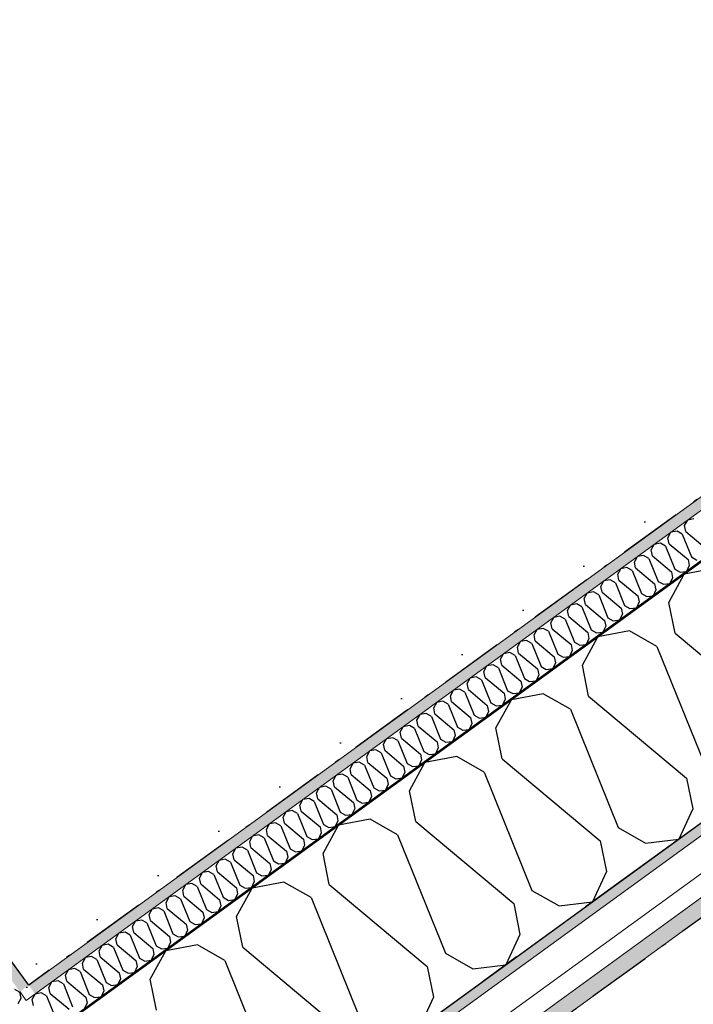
# Model space of a CAD drawing. Header units: millimetres. Extents: x -150 to 340869, y -1115 to 365939.
# Tile 130 of 193: x 326254 to 327045, y 334807 to 335963. Entities that reach past the tile are written whole.
import ezdxf
from ezdxf.enums import TextEntityAlignment as Align

# ---------------------------------------------------------------- set-up
doc = ezdxf.new("R2010")
doc.units = ezdxf.units.MM
doc.header["$LTSCALE"] = 0.5
doc.header["$MEASUREMENT"] = 0
for name, pattern in [('Akselinje', [1500, 1000, -200, 100, -200]), ('Over snittplan', [260, 150, -50, 10, -50]), ('PLINE', [0]), ('Tett prikk', [176.388884, 0, -176.388884])]:
    doc.linetypes.add(name, pattern=pattern)
for name, color, linetype in [('232- Ikke-bærende yttervegger (Skravur)(Nye konstruksjoner)', 7, 'Continuous'), ('232- Ikke-bærende yttervegger(Nye konstruksjoner)', 7, 'Continuous'), ('255- Gulvoverflate(Nye konstruksjoner)', 7, 'Continuous'), ('26-- Yttertak(Nye konstruksjoner)', 7, 'Continuous'), ('82-- Modullinjer(Nye konstruksjoner)', 7, 'Continuous'), ('842-M___1_50 Målsetting bygning(Nye konstruksjoner)', 7, 'Continuous')]:
    doc.layers.add(name, color=color, linetype=linetype)
doc.layers.add('235- Utvendig kledning og overflate(Nye konstruksjoner)', color=7, linetype='Continuous', lineweight=0)
doc.layers.add('236- Innvendig kledning og overflate(Nye konstruksjoner)', color=7, linetype='Continuous', lineweight=0)
doc.styles.add('GENERATED_STYLE_2', font='arial.ttf')
doc.styles.add('GENERATED_STYLE_4', font='arial.ttf')
doc.dimstyles.new('GENERATED_STYLE__3', dxfattribs={"dimtxt": 100, "dimasz": 95, "dimexe": 0.18, "dimexo": 0.0625, "dimgap": 0, "dimtad": 1, "dimdec": 0, "dimzin": 0, "dimdsep": 46, "dimtxsty": 'GENERATED_STYLE_2', "dimblk": 'ARROWHEAD_6', "dimblk1": 'ARROWHEAD_6', "dimblk2": 'ARROWHEAD_6', "dimcen": 0.09, "dimse1": 1, "dimse2": 1, "dimclrd": 256, "dimclre": 256, "dimclrt": 256, "dimadec": 1, "dimazin": 0, "dimtfac": 1, "dimtdec": 4, "dimtmove": 0, "dimatfit": 3, "dimfxl": 1, "dimtolj": 1, "dimtzin": 0, "dimarcsym": 0})
pattern_1 = [(0, (0, 0), (0, 43.30127), [0, -25]), (0, (12.5, 21.65), (0, 43.30127), [0, -25])]

# ---------------------------------------------------------------- blocks, each defined once
blk = doc.blocks.new('*X57')
at = {"layer": '232- Ikke-bærende yttervegger (Skravur)(Nye konstruksjoner)', "linetype": 'PLINE'}
for p, q in [((327034.9, 335369), (327038.5, 335375.4)), ((327036.4, 335362), (327034.9, 335369)), ((327045.7, 335376.8), (327038.5, 335375.4)), ((327015.3, 335354.7), (327018.8, 335361.2)), ((327026, 335362.5), (327018.8, 335361.2)), ((327032.2, 335359), (327026, 335362.5)), ((327032.2, 335359), (327043.1, 335332.1)), ((327036.4, 335362), (327058.6, 335343.3)), ((326995.6, 335340.4), (326999.2, 335346.9)), ((327006.4, 335348.2), (326999.2, 335346.9)), ((327012.6, 335344.7), (327006.4, 335348.2)), ((327016.7, 335347.7), (327015.3, 335354.7)), ((327016.7, 335347.7), (327039, 335329.1)), ((326986.7, 335334), (326979.5, 335332.6)), ((326992.9, 335330.4), (326986.7, 335334)), ((326997.1, 335333.4), (326995.6, 335340.4)), ((327012.6, 335344.7), (327023.4, 335317.8)), ((326976, 335326.2), (326979.5, 335332.6)), ((326977.4, 335319.2), (326976, 335326.2)), ((326992.9, 335330.4), (327003.8, 335303.5)), ((326997.1, 335333.4), (327019.3, 335314.8)), ((327039, 335329.1), (327040.4, 335322.1)), ((327043.1, 335332.1), (327049.3, 335328.5)), ((326956.4, 335311.9), (326959.9, 335318.3)), ((326957.8, 335304.9), (326956.4, 335311.9)), ((326967.1, 335319.7), (326959.9, 335318.3)), ((326973.3, 335316.2), (326967.1, 335319.7)), ((326973.3, 335316.2), (326984.2, 335289.3)), ((326977.4, 335319.2), (326999.7, 335300.5)), ((327019.3, 335314.8), (327020.7, 335307.8)), ((327023.4, 335317.8), (327029.7, 335314.3)), ((327029.7, 335314.3), (327037.2, 335315.2)), ((327040.4, 335322.1), (327037.2, 335315.2)), ((326936.7, 335297.6), (326940.2, 335304.1)), ((326947.4, 335305.4), (326940.2, 335304.1)), ((326953.7, 335301.9), (326947.4, 335305.4)), ((326953.7, 335301.9), (326964.5, 335275)), ((326957.8, 335304.9), (326980, 335286.3)), ((326999.7, 335300.5), (327001.1, 335293.5)), ((327003.8, 335303.5), (327010, 335300)), ((327010, 335300), (327017.6, 335300.9)), ((327020.7, 335307.8), (327017.6, 335300.9)), ((326917.1, 335283.4), (326920.6, 335289.8)), ((326927.8, 335291.1), (326920.6, 335289.8)), ((326934, 335287.6), (326927.8, 335291.1)), ((326934, 335287.6), (326944.9, 335260.7)), ((326938.1, 335290.6), (326936.7, 335297.6)), ((326938.1, 335290.6), (326960.4, 335272)), ((326984.2, 335289.3), (326990.4, 335285.7)), ((327001.1, 335293.5), (326997.9, 335286.6)), ((326908.2, 335276.9), (326900.9, 335275.5)), ((326914.4, 335273.4), (326908.2, 335276.9)), ((326918.5, 335276.4), (326917.1, 335283.4)), ((326918.5, 335276.4), (326940.7, 335257.7)), ((326981.5, 335279.3), (326978.3, 335272.4)), ((326980, 335286.3), (326981.5, 335279.3)), ((326990.4, 335285.7), (326997.9, 335286.6)), ((326897.4, 335269.1), (326900.9, 335275.5)), ((326898.9, 335262.1), (326897.4, 335269.1)), ((326914.4, 335273.4), (326925.2, 335246.4)), ((326961.8, 335265), (326958.6, 335258.1)), ((326960.4, 335272), (326961.8, 335265)), ((326964.5, 335275), (326970.7, 335271.5)), ((326970.7, 335271.5), (326978.3, 335272.4)), ((326877.8, 335254.8), (326881.3, 335261.2)), ((326879.2, 335247.8), (326877.8, 335254.8)), ((326888.5, 335262.6), (326881.3, 335261.2)), ((326894.7, 335259.1), (326888.5, 335262.6)), ((326894.7, 335259.1), (326905.6, 335232.2)), ((326898.9, 335262.1), (326921.1, 335243.4)), ((326940.7, 335257.7), (326942.2, 335250.7)), ((326944.9, 335260.7), (326951.1, 335257.2)), ((326951.1, 335257.2), (326958.6, 335258.1)), ((326858.1, 335240.5), (326861.7, 335247)), ((326868.9, 335248.3), (326861.7, 335247)), ((326875.1, 335244.8), (326868.9, 335248.3)), ((326875.1, 335244.8), (326885.9, 335217.9)), ((326879.2, 335247.8), (326901.5, 335229.2)), ((326921.1, 335243.4), (326922.5, 335236.4)), ((326925.2, 335246.4), (326931.4, 335242.9)), ((326931.4, 335242.9), (326939, 335243.8)), ((326942.2, 335250.7), (326939, 335243.8)), ((326838.5, 335226.3), (326842, 335232.7)), ((326849.2, 335234.1), (326842, 335232.7)), ((326855.4, 335230.5), (326849.2, 335234.1)), ((326855.4, 335230.5), (326866.3, 335203.6)), ((326859.6, 335233.5), (326858.1, 335240.5)), ((326859.6, 335233.5), (326881.8, 335214.9)), ((326905.6, 335232.2), (326911.8, 335228.6)), ((326922.5, 335236.4), (326919.3, 335229.5)), ((326818.9, 335212), (326822.4, 335218.4)), ((326829.6, 335219.8), (326822.4, 335218.4)), ((326835.8, 335216.3), (326829.6, 335219.8)), ((326839.9, 335219.3), (326838.5, 335226.3)), ((326839.9, 335219.3), (326862.2, 335200.6)), ((326902.9, 335222.2), (326899.7, 335215.3)), ((326901.5, 335229.2), (326902.9, 335222.2)), ((326911.8, 335228.6), (326919.3, 335229.5)), ((326820.3, 335205), (326818.9, 335212)), ((326835.8, 335216.3), (326846.7, 335189.3)), ((326883.2, 335207.9), (326880.1, 335201)), ((326881.8, 335214.9), (326883.2, 335207.9)), ((326885.9, 335217.9), (326892.2, 335214.4)), ((326892.2, 335214.4), (326899.7, 335215.3)), ((326799.2, 335197.7), (326802.7, 335204.2)), ((326800.6, 335190.7), (326799.2, 335197.7)), ((326809.9, 335205.5), (326802.7, 335204.2)), ((326816.2, 335202), (326809.9, 335205.5)), ((326816.2, 335202), (326827, 335175.1)), ((326820.3, 335205), (326842.5, 335186.4)), ((326862.2, 335200.6), (326863.6, 335193.6)), ((326866.3, 335203.6), (326872.5, 335200.1)), ((326872.5, 335200.1), (326880.1, 335201)), ((326779.6, 335183.4), (326783.1, 335189.9)), ((326790.3, 335191.2), (326783.1, 335189.9)), ((326796.5, 335187.7), (326790.3, 335191.2)), ((326796.5, 335187.7), (326807.4, 335160.8)), ((326800.6, 335190.7), (326822.9, 335172.1)), ((326842.5, 335186.4), (326844, 335179.4)), ((326846.7, 335189.3), (326852.9, 335185.8)), ((326852.9, 335185.8), (326860.4, 335186.7)), ((326863.6, 335193.6), (326860.4, 335186.7)), ((326759.9, 335169.2), (326763.4, 335175.6)), ((326770.6, 335177), (326763.4, 335175.6)), ((326776.9, 335173.4), (326770.6, 335177)), ((326776.9, 335173.4), (326787.7, 335146.5)), ((326781, 335176.4), (326779.6, 335183.4)), ((326781, 335176.4), (326803.2, 335157.8)), ((326822.9, 335172.1), (326824.3, 335165.1)), ((326827, 335175.1), (326833.2, 335171.6)), ((326833.2, 335171.6), (326840.8, 335172.5)), ((326844, 335179.4), (326840.8, 335172.5)), ((326740.3, 335154.9), (326743.8, 335161.3)), ((326751, 335162.7), (326743.8, 335161.3)), ((326757.2, 335159.2), (326751, 335162.7)), ((326761.3, 335162.2), (326759.9, 335169.2)), ((326761.3, 335162.2), (326783.6, 335143.5)), ((326807.4, 335160.8), (326813.6, 335157.3)), ((326824.3, 335165.1), (326821.1, 335158.2)), ((326741.7, 335147.9), (326740.3, 335154.9)), ((326757.2, 335159.2), (326768.1, 335132.3)), ((326804.7, 335150.8), (326801.5, 335143.9)), ((326803.2, 335157.8), (326804.7, 335150.8)), ((326813.6, 335157.3), (326821.1, 335158.2)), ((326720.6, 335140.6), (326724.2, 335147.1)), ((326722.1, 335133.6), (326720.6, 335140.6)), ((326731.4, 335148.4), (326724.2, 335147.1)), ((326737.6, 335144.9), (326731.4, 335148.4)), ((326737.6, 335144.9), (326748.4, 335118)), ((326741.7, 335147.9), (326763.9, 335129.3)), ((326783.6, 335143.5), (326785, 335136.5)), ((326787.7, 335146.5), (326793.9, 335143)), ((326793.9, 335143), (326801.5, 335143.9)), ((326701, 335126.4), (326704.5, 335132.8)), ((326702.4, 335119.4), (326701, 335126.4)), ((326711.7, 335134.2), (326704.5, 335132.8)), ((326717.9, 335130.6), (326711.7, 335134.2)), ((326717.9, 335130.6), (326728.8, 335103.7)), ((326722.1, 335133.6), (326744.3, 335115)), ((326763.9, 335129.3), (326765.4, 335122.3)), ((326768.1, 335132.3), (326774.3, 335128.7)), ((326774.3, 335128.7), (326781.8, 335129.6)), ((326785, 335136.5), (326781.8, 335129.6)), ((326681.3, 335112.1), (326684.9, 335118.5)), ((326692.1, 335119.9), (326684.9, 335118.5)), ((326698.3, 335116.4), (326692.1, 335119.9)), ((326698.3, 335116.4), (326709.1, 335089.4)), ((326702.4, 335119.4), (326724.7, 335100.7)), ((326744.3, 335115), (326745.7, 335108)), ((326748.4, 335118), (326754.6, 335114.5)), ((326754.6, 335114.5), (326762.2, 335115.4)), ((326765.4, 335122.3), (326762.2, 335115.4)), ((326661.7, 335097.8), (326665.2, 335104.3)), ((326672.4, 335105.6), (326665.2, 335104.3)), ((326678.6, 335102.1), (326672.4, 335105.6)), ((326682.8, 335105.1), (326681.3, 335112.1)), ((326682.8, 335105.1), (326705, 335086.4)), ((326728.8, 335103.7), (326735, 335100.2)), ((326745.7, 335108), (326742.5, 335101.1)), ((326652.8, 335091.3), (326645.6, 335090)), ((326659, 335087.8), (326652.8, 335091.3)), ((326663.1, 335090.8), (326661.7, 335097.8)), ((326678.6, 335102.1), (326689.5, 335075.2)), ((326726.1, 335093.7), (326722.9, 335086.8)), ((326724.7, 335100.7), (326726.1, 335093.7)), ((326735, 335100.2), (326742.5, 335101.1)), ((326642.1, 335083.5), (326645.6, 335090)), ((326643.5, 335076.5), (326642.1, 335083.5)), ((326659, 335087.8), (326669.9, 335060.9)), ((326663.1, 335090.8), (326685.4, 335072.2)), ((326705, 335086.4), (326706.4, 335079.4)), ((326709.1, 335089.4), (326715.4, 335085.9)), ((326715.4, 335085.9), (326722.9, 335086.8)), ((326622.4, 335069.3), (326625.9, 335075.7)), ((326623.8, 335062.3), (326622.4, 335069.3)), ((326633.1, 335077.1), (326625.9, 335075.7)), ((326639.4, 335073.5), (326633.1, 335077.1)), ((326639.4, 335073.5), (326650.2, 335046.6)), ((326643.5, 335076.5), (326665.7, 335057.9)), ((326685.4, 335072.2), (326686.8, 335065.2)), ((326689.5, 335075.2), (326695.7, 335071.7)), ((326695.7, 335071.7), (326703.3, 335072.6)), ((326706.4, 335079.4), (326703.3, 335072.6)), ((326602.8, 335055), (326606.3, 335061.4)), ((326613.5, 335062.8), (326606.3, 335061.4)), ((326619.7, 335059.3), (326613.5, 335062.8)), ((326619.7, 335059.3), (326630.6, 335032.4)), ((326623.8, 335062.3), (326646.1, 335043.6)), ((326665.7, 335057.9), (326667.2, 335050.9)), ((326669.9, 335060.9), (326676.1, 335057.4)), ((326676.1, 335057.4), (326683.6, 335058.3)), ((326686.8, 335065.2), (326683.6, 335058.3)), ((326583.1, 335040.7), (326586.6, 335047.2)), ((326593.9, 335048.5), (326586.6, 335047.2)), ((326600.1, 335045), (326593.9, 335048.5)), ((326600.1, 335045), (326610.9, 335018.1)), ((326604.2, 335048), (326602.8, 335055)), ((326604.2, 335048), (326626.4, 335029.4)), ((326650.2, 335046.6), (326656.4, 335043.1)), ((326667.2, 335050.9), (326664, 335044)), ((326574.2, 335034.2), (326567, 335032.9)), ((326580.4, 335030.7), (326574.2, 335034.2)), ((326584.6, 335033.7), (326583.1, 335040.7)), ((326584.6, 335033.7), (326606.8, 335015.1)), ((326647.5, 335036.6), (326644.3, 335029.7)), ((326646.1, 335043.6), (326647.5, 335036.6)), ((326656.4, 335043.1), (326664, 335044)), ((326563.5, 335026.5), (326567, 335032.9)), ((326564.9, 335019.5), (326563.5, 335026.5)), ((326580.4, 335030.7), (326591.3, 335003.8)), ((326627.9, 335022.4), (326624.7, 335015.5)), ((326626.4, 335029.4), (326627.9, 335022.4)), ((326630.6, 335032.4), (326636.8, 335028.8)), ((326636.8, 335028.8), (326644.3, 335029.7)), ((326543.8, 335012.2), (326547.4, 335018.6)), ((326545.3, 335005.2), (326543.8, 335012.2)), ((326554.6, 335020), (326547.4, 335018.6)), ((326560.8, 335016.5), (326554.6, 335020)), ((326560.8, 335016.5), (326571.6, 334989.5)), ((326564.9, 335019.5), (326587.2, 335000.8)), ((326606.8, 335015.1), (326608.2, 335008.1)), ((326610.9, 335018.1), (326617.1, 335014.6)), ((326617.1, 335014.6), (326624.7, 335015.5)), ((326524.2, 334997.9), (326527.7, 335004.3)), ((326534.9, 335005.7), (326527.7, 335004.3)), ((326541.1, 335002.2), (326534.9, 335005.7)), ((326541.1, 335002.2), (326552, 334975.3)), ((326545.3, 335005.2), (326567.5, 334986.5)), ((326587.2, 335000.8), (326588.6, 334993.8)), ((326591.3, 335003.8), (326597.5, 335000.3)), ((326597.5, 335000.3), (326605, 335001.2)), ((326608.2, 335008.1), (326605, 335001.2)), ((326504.5, 334983.6), (326508.1, 334990.1)), ((326515.3, 334991.4), (326508.1, 334990.1)), ((326521.5, 334987.9), (326515.3, 334991.4)), ((326521.5, 334987.9), (326532.3, 334961)), ((326525.6, 334990.9), (326524.2, 334997.9)), ((326525.6, 334990.9), (326547.9, 334972.3)), ((326571.6, 334989.5), (326577.9, 334986)), ((326588.6, 334993.8), (326585.4, 334986.9)), ((326484.9, 334969.4), (326488.4, 334975.8)), ((326495.6, 334977.2), (326488.4, 334975.8)), ((326501.8, 334973.6), (326495.6, 334977.2)), ((326506, 334976.6), (326504.5, 334983.6)), ((326506, 334976.6), (326528.2, 334958)), ((326568.9, 334979.5), (326565.7, 334972.6)), ((326567.5, 334986.5), (326568.9, 334979.5)), ((326577.9, 334986), (326585.4, 334986.9)), ((326486.3, 334962.4), (326484.9, 334969.4)), ((326501.8, 334973.6), (326512.7, 334946.7)), ((326549.3, 334965.3), (326546.1, 334958.4)), ((326547.9, 334972.3), (326549.3, 334965.3)), ((326552, 334975.3), (326558.2, 334971.7)), ((326558.2, 334971.7), (326565.7, 334972.6)), ((326465.3, 334955.1), (326468.8, 334961.5)), ((326466.7, 334948.1), (326465.3, 334955.1)), ((326476, 334962.9), (326468.8, 334961.5)), ((326482.2, 334959.4), (326476, 334962.9)), ((326482.2, 334959.4), (326493.1, 334932.5)), ((326486.3, 334962.4), (326508.6, 334943.7)), ((326528.2, 334958), (326529.6, 334951)), ((326532.3, 334961), (326538.6, 334957.5)), ((326538.6, 334957.5), (326546.1, 334958.4)), ((326445.6, 334940.8), (326449.1, 334947.3)), ((326447, 334933.8), (326445.6, 334940.8)), ((326456.3, 334948.6), (326449.1, 334947.3)), ((326462.6, 334945.1), (326456.3, 334948.6)), ((326462.6, 334945.1), (326473.4, 334918.2)), ((326466.7, 334948.1), (326488.9, 334929.5)), ((326508.6, 334943.7), (326510, 334936.7)), ((326512.7, 334946.7), (326518.9, 334943.2)), ((326518.9, 334943.2), (326526.5, 334944.1)), ((326529.6, 334951), (326526.5, 334944.1)), ((326426, 334926.5), (326429.5, 334933)), ((326436.7, 334934.3), (326429.5, 334933)), ((326442.9, 334930.8), (326436.7, 334934.3)), ((326442.9, 334930.8), (326453.8, 334903.9)), ((326447, 334933.8), (326469.3, 334915.2)), ((326488.9, 334929.5), (326490.4, 334922.5)), ((326493.1, 334932.5), (326499.3, 334928.9)), ((326499.3, 334928.9), (326506.8, 334929.8)), ((326510, 334936.7), (326506.8, 334929.8)), ((326406.3, 334912.3), (326409.8, 334918.7)), ((326417.1, 334920.1), (326409.8, 334918.7)), ((326423.3, 334916.6), (326417.1, 334920.1)), ((326427.4, 334919.5), (326426, 334926.5)), ((326427.4, 334919.5), (326449.6, 334900.9)), ((326473.4, 334918.2), (326479.6, 334914.7)), ((326490.4, 334922.5), (326487.2, 334915.6)), ((326407.8, 334905.3), (326406.3, 334912.3)), ((326423.3, 334916.6), (326434.1, 334889.6)), ((326470.7, 334908.2), (326467.5, 334901.3)), ((326469.3, 334915.2), (326470.7, 334908.2)), ((326479.6, 334914.7), (326487.2, 334915.6)), ((326386.7, 334898), (326390.2, 334904.4)), ((326388.1, 334891), (326386.7, 334898)), ((326397.4, 334905.8), (326390.2, 334904.4)), ((326403.6, 334902.3), (326397.4, 334905.8)), ((326403.6, 334902.3), (326414.5, 334875.4)), ((326407.8, 334905.3), (326430, 334886.6)), ((326449.6, 334900.9), (326451.1, 334893.9)), ((326453.8, 334903.9), (326460, 334900.4)), ((326460, 334900.4), (326467.5, 334901.3)), ((326367, 334883.7), (326370.6, 334890.2)), ((326368.5, 334876.7), (326367, 334883.7)), ((326377.8, 334891.5), (326370.6, 334890.2)), ((326384, 334888), (326377.8, 334891.5)), ((326384, 334888), (326394.8, 334861.1)), ((326388.1, 334891), (326410.4, 334872.4)), ((326430, 334886.6), (326431.4, 334879.6)), ((326434.1, 334889.6), (326440.3, 334886.1)), ((326440.3, 334886.1), (326447.9, 334887)), ((326451.1, 334893.9), (326447.9, 334887)), ((326347.4, 334869.5), (326350.9, 334875.9)), ((326358.1, 334877.3), (326350.9, 334875.9)), ((326364.3, 334873.7), (326358.1, 334877.3)), ((326364.3, 334873.7), (326375.2, 334846.8)), ((326368.5, 334876.7), (326390.7, 334858.1)), ((326410.4, 334872.4), (326411.8, 334865.4)), ((326414.5, 334875.4), (326420.7, 334871.8)), ((326420.7, 334871.8), (326428.2, 334872.7)), ((326431.4, 334879.6), (326428.2, 334872.7)), ((326327.8, 334855.2), (326331.3, 334861.6)), ((326338.5, 334863), (326331.3, 334861.6)), ((326344.7, 334859.5), (326338.5, 334863)), ((326348.8, 334862.5), (326347.4, 334869.5)), ((326348.8, 334862.5), (326371.1, 334843.8)), ((326394.8, 334861.1), (326401.1, 334857.6)), ((326411.8, 334865.4), (326408.6, 334858.5)), ((326318.8, 334848.7), (326311.6, 334847.4)), ((326325.1, 334845.2), (326318.8, 334848.7)), ((326329.2, 334848.2), (326327.8, 334855.2)), ((326344.7, 334859.5), (326355.6, 334832.5)), ((326392.1, 334851.1), (326389, 334844.2)), ((326390.7, 334858.1), (326392.1, 334851.1)), ((326401.1, 334857.6), (326408.6, 334858.5)), ((326308.1, 334840.9), (326311.6, 334847.4)), ((326309.5, 334833.9), (326308.1, 334840.9)), ((326325.1, 334845.2), (326335.9, 334818.3)), ((326329.2, 334848.2), (326351.4, 334829.5)), ((326372.5, 334836.8), (326369.3, 334829.9)), ((326371.1, 334843.8), (326372.5, 334836.8)), ((326375.2, 334846.8), (326381.4, 334843.3)), ((326381.4, 334843.3), (326389, 334844.2)), ((326288.5, 334826.6), (326292, 334833.1)), ((326289.9, 334819.6), (326288.5, 334826.6)), ((326299.2, 334834.4), (326292, 334833.1)), ((326305.4, 334830.9), (326299.2, 334834.4)), ((326305.4, 334830.9), (326316.3, 334804)), ((326309.5, 334833.9), (326331.8, 334815.3)), ((326351.4, 334829.5), (326352.9, 334822.5)), ((326355.6, 334832.5), (326361.8, 334829)), ((326361.8, 334829), (326369.3, 334829.9)), ((326268.8, 334812.4), (326272.3, 334818.8)), ((326279.5, 334820.2), (326272.3, 334818.8)), ((326285.8, 334816.6), (326279.5, 334820.2)), ((326285.8, 334816.6), (326296.6, 334789.7)), ((326289.9, 334819.6), (326312.1, 334801)), ((326331.8, 334815.3), (326333.2, 334808.3)), ((326335.9, 334818.3), (326342.1, 334814.8)), ((326342.1, 334814.8), (326349.7, 334815.7)), ((326352.9, 334822.5), (326349.7, 334815.7)), ((326270.2, 334805.4), (326268.8, 334812.4)), ((326333.2, 334808.3), (326330, 334801.4))]:
    blk.add_line(p, q, dxfattribs=at)
blk = doc.blocks.new('*X60')
at = {"layer": '232- Ikke-bærende yttervegger (Skravur)(Nye konstruksjoner)', "linetype": 'PLINE'}
for p, q in [((327016.3, 335278.7), (327034.5, 335312)), ((327071.8, 335319), (327034.5, 335312)), ((327023.7, 335242.6), (327016.3, 335278.7)), ((326970.3, 335245.3), (326933, 335238.3)), ((327002.4, 335227.1), (326970.3, 335245.3)), ((327023.7, 335242.6), (327138.6, 335146.3)), ((326914.8, 335205), (326933, 335238.3)), ((327002.4, 335227.1), (327058.5, 335088)), ((326922.2, 335168.8), (326914.8, 335205)), ((326813.3, 335131.3), (326831.5, 335164.5)), ((326868.8, 335171.5), (326831.5, 335164.5)), ((326900.9, 335153.3), (326868.8, 335171.5)), ((326922.2, 335168.8), (327037.1, 335072.5)), ((326900.9, 335153.3), (326957, 335014.3)), ((326820.7, 335095.1), (326813.3, 335131.3)), ((326767.3, 335097.8), (326730, 335090.8)), ((326799.4, 335079.6), (326767.3, 335097.8)), ((326820.7, 335095.1), (326935.7, 334998.8)), ((326711.8, 335057.5), (326730, 335090.8)), ((326799.4, 335079.6), (326855.5, 334940.5)), ((327037.1, 335072.5), (327044.5, 335036.4)), ((326719.2, 335021.4), (326711.8, 335057.5)), ((327044.5, 335036.4), (327028, 335000.7)), ((326665.8, 335024.1), (326628.5, 335017)), ((326697.9, 335005.9), (326665.8, 335024.1)), ((326610.4, 334983.8), (326628.5, 335017)), ((326719.2, 335021.4), (326834.2, 334925)), ((326957, 335014.3), (326989.1, 334996.1)), ((326697.9, 335005.9), (326754, 334866.8)), ((326935.7, 334998.8), (326943, 334962.6)), ((326989.1, 334996.1), (327028, 335000.7)), ((326617.7, 334947.6), (326610.4, 334983.8)), ((326943, 334962.6), (326926.6, 334927)), ((326508.9, 334910), (326527, 334943.3)), ((326564.3, 334950.3), (326527, 334943.3)), ((326596.4, 334932.1), (326564.3, 334950.3)), ((326617.7, 334947.6), (326732.7, 334851.3)), ((326596.4, 334932.1), (326652.5, 334793.1)), ((326855.5, 334940.5), (326887.6, 334922.3)), ((326834.2, 334925), (326841.5, 334888.9)), ((326887.6, 334922.3), (326926.6, 334927)), ((326516.2, 334873.9), (326508.9, 334910)), ((326841.5, 334888.9), (326825.1, 334853.3)), ((326462.8, 334876.6), (326425.6, 334869.6)), ((326494.9, 334858.4), (326462.8, 334876.6)), ((326516.2, 334873.9), (326631.2, 334777.6)), ((326407.4, 334836.3), (326425.6, 334869.6)), ((326754, 334866.8), (326786.1, 334848.6)), ((326494.9, 334858.4), (326551, 334719.3)), ((326732.7, 334851.3), (326740, 334815.1)), ((326786.1, 334848.6), (326825.1, 334853.3)), ((326414.7, 334800.1), (326407.4, 334836.3)), ((326740, 334815.1), (326723.6, 334779.5))]:
    blk.add_line(p, q, dxfattribs=at)
blk = doc.blocks.new('*X62')
at = {"layer": '232- Ikke-bærende yttervegger (Skravur)(Nye konstruksjoner)', "linetype": 'PLINE'}
for p, q in [((326248.1, 334824.7), (326254.5, 334821.1)), ((326252.4, 334807.7), (326255.9, 334813.9)), ((326255.9, 334813.9), (326254.5, 334821.1))]:
    blk.add_line(p, q, dxfattribs=at)
blk = doc.blocks.new('Standard grid marker[17]', base_point=(340226.8, 344590.2))
at = {"layer": '82-- Modullinjer(Nye konstruksjoner)', "linetype": 'Akselinje'}
blk.add_line((340065, 344472.7), (321745.9, 331163), dxfattribs=at)
at = {"layer": '82-- Modullinjer(Nye konstruksjoner)', "style": 'GENERATED_STYLE_4'}
for tag, p in [('AC_MarkerText_1_0', (340327.9, 344717.4)), ('AC_MarkerText_1_1', (321483, 331025.7))]:
    blk.add_attdef(tag, text='', height=100, rotation=360, dxfattribs=at).set_placement(p, align=Align.TOP_CENTER)
blk = doc.blocks.new('*D140')
at = {"layer": '842-M___1_50 Målsetting bygning(Nye konstruksjoner)', "linetype": 'PLINE'}
for p, q in [((336762.4, 338584.4), (336652.1, 338736)), ((336696.2, 338590.4), (336718.3, 338730)), ((336707.2, 338660.2), (336767.9, 338704.3)), ((327727.2, 332135.8), (336707.2, 338660.2)), ((327782.3, 332060), (327672.1, 332211.6)), ((327738.2, 332205.6), (327716.1, 332066)), ((327666.5, 332091.7), (327727.2, 332135.8))]:
    blk.add_line(p, q, dxfattribs=at)
at = {"layer": '842-M___1_50 Målsetting bygning(Nye konstruksjoner)', "insert": (332039.9, 335293.9), "char_height": 100, "attachment_point": 7, "rotation": 36, "style": 'GENERATED_STYLE_2'}
blk.add_mtext('\\A1;{\\pql;\\fArial|b0|i0|c0|p0;\\W1.000000;11\xa0100}', dxfattribs=at)
blk = doc.blocks.new('ARROWHEAD_6')
at = {"linetype": 'Continuous'}
for p, q in [((-0.5, -0.5), (0.5, 0.5)), ((0, 0), (-1, 0))]:
    blk.add_line(p, q, dxfattribs=at)

msp = doc.modelspace()

# ---------------------------------------------------------------- hatches: boundary and pattern name
at = {"layer": '232- Ikke-bærende yttervegger (Skravur)(Nye konstruksjoner)', "linetype": 'Continuous'}
h = msp.add_hatch(dxfattribs=at)
h.set_pattern_fill('Prikker_tett', color=256, style=0, pattern_type=2)
h.set_pattern_definition(pattern_1)
h.paths.add_polyline_path([(319794.4, 343734.8), (319778.3, 343734.8), (326254.2, 334821.7), (326264.7, 334829.3)])
h = msp.add_hatch(dxfattribs=at)
h.set_pattern_fill('Prikker_tett', color=256, style=0, pattern_type=2)
h.set_pattern_definition(pattern_1)
h.paths.add_polyline_path([(334597.5, 340883.5), (326264.7, 334829.3), (326272.3, 334818.8), (334605.2, 340873)])
msp.add_hatch(color=256, dxfattribs=at).paths.add_polyline_path([(334682.7, 340870), (326251.2, 334744.1), (326251.8, 334743.3), (334683.3, 340869.2)])
h = msp.add_hatch(dxfattribs=at)
h.set_pattern_fill('Prikker_tett', color=256, style=0, pattern_type=2)
h.set_pattern_definition(pattern_1)
h.paths.add_polyline_path([(326196.1, 334396.3), (326203.1, 334386.6), (335037.6, 340805.2), (335030.5, 340814.9)])
h = msp.add_hatch(dxfattribs=at)
h.set_pattern_fill('Skrålinjer_2', color=256, style=0, pattern_type=2)
h.set_pattern_definition([(81, (0, 0), (-79.015067, 12.514757), [80, 0])])
h.paths.add_polyline_path([(335129.7, 340799.2), (326180.4, 334297.1), (326191.5, 334281.7), (335140.9, 340783.8)])
h = msp.add_hatch(dxfattribs=at)
h.set_pattern_fill('Prikker_tett', color=256, style=0, pattern_type=2)
h.set_pattern_definition(pattern_1)
h.paths.add_polyline_path([(326254.2, 334821.7), (326261.8, 334811.1), (326264.7, 334829.3)])
h = msp.add_hatch(dxfattribs=at)
h.set_pattern_fill('Prikker_tett', color=256, style=0, pattern_type=2)
h.set_pattern_definition(pattern_1)
h.paths.add_polyline_path([(326264.7, 334829.3), (326261.8, 334811.1), (326272.3, 334818.8)])

# ---------------------------------------------------------------- linework, layer by layer
at = {"layer": '232- Ikke-bærende yttervegger(Nye konstruksjoner)', "linetype": 'PLINE'}
for p, q in [((334684.1, 340869.8), (326251, 334742.7)), ((334682.7, 340870), (326251.2, 334744.1)), ((326396.7, 334542.1), (334829.9, 340669.1))]:
    msp.add_line(p, q, dxfattribs=at)
at = {"layer": '232- Ikke-bærende yttervegger(Nye konstruksjoner)', "linetype": 'Over snittplan', "flags": 128}
for points in [[(326264.7, 334829.3), (319794.4, 343734.8)], [(334597.5, 340883.5), (326264.7, 334829.3)], [(326191.5, 334281.7), (335140.9, 340783.8)]]:
    msp.add_lwpolyline(points, dxfattribs=at)
at = {"layer": '235- Utvendig kledning og overflate(Nye konstruksjoner)', "linetype": 'PLINE'}
for p, q in [((326203.1, 334386.6), (335037.6, 340805.2)), ((326199, 334310.6), (335111.1, 340785.7)), ((326214.6, 334350.4), (335068.5, 340783.1))]:
    msp.add_line(p, q, dxfattribs=at)
at = {"layer": '235- Utvendig kledning og overflate(Nye konstruksjoner)', "linetype": 'PLINE', "flags": 128}
msp.add_lwpolyline([(326176.2, 334270.6), (335156.2, 340795)], dxfattribs=at)
at = {"layer": '236- Innvendig kledning og overflate(Nye konstruksjoner)', "linetype": 'PLINE'}
for p in [(334615.7, 340880.6), (326254.2, 334821.7), (326254.2, 334821.7)]:
    msp.add_line(p, (326261.8, 334811.1), dxfattribs=at)
at = {"layer": '236- Innvendig kledning og overflate(Nye konstruksjoner)', "linetype": 'PLINE', "flags": 128}
for points in [[(326264.7, 334829.3), (319794.4, 343734.8)], [(334597.5, 340883.5), (326264.7, 334829.3)]]:
    msp.add_lwpolyline(points, dxfattribs=at)
at = {"layer": '255- Gulvoverflate(Nye konstruksjoner)', "linetype": 'PLINE', "flags": 128}
msp.add_lwpolyline([(308450.9, 354357.8), (312050.9, 354357.8), (325191, 354357.8), (332914.5, 343727.4), (335030.5, 340814.9), (326196.1, 334396.3), (323365.9, 338291.7), (321018.9, 341522.1), (319627, 343437.8), (314670.9, 343437.8), (308450.9, 343437.8), (308450.9, 349447.8), (312260.9, 349447.8), (312260.9, 352047.8), (308450.9, 352047.8)], close=True, dxfattribs=at)
msp.add_lwpolyline([(308450.9, 354357.8), (312050.9, 354357.8), (325191, 354357.8), (332914.5, 343727.4), (335030.5, 340814.9), (326196.1, 334396.3), (323365.9, 338291.7), (321018.9, 341522.1), (319627, 343437.8), (314670.9, 343437.8), (308450.9, 343437.8), (308450.9, 349447.8), (312260.9, 349447.8), (312260.9, 352047.8), (308450.9, 352047.8)], close=True, dxfattribs=at)
at = {"layer": '26-- Yttertak(Nye konstruksjoner)', "linetype": 'Tett prikk', "flags": 128}
msp.add_lwpolyline([(324802.2, 339224), (323346, 338166), (325932.2, 334606.3), (327388.5, 335664.3)], close=True, dxfattribs=at)

# ---------------------------------------------------------------- block references
at = {"layer": '232- Ikke-bærende yttervegger(Nye konstruksjoner)'}
for name in ['*X62', '*X57', '*X60']:
    msp.add_blockref(name, (0, 0), dxfattribs=at)
at = {"layer": '82-- Modullinjer(Nye konstruksjoner)', "linetype": 'PLINE'}
msp.add_blockref('Standard grid marker[17]', (340226.8, 344590.2), dxfattribs=at)

# ---------------------------------------------------------------- dimensions: what is measured, and where the dimension line sits
at = {"layer": '842-M___1_50 Målsetting bygning(Nye konstruksjoner)', "linetype": 'Continuous'}
dim = msp.add_linear_dim(base=(336707.2, 338660.2), p1=(325788.8, 334803.8), p2=(334768.9, 341328.2), angle=36, dimstyle='GENERATED_STYLE__3', dxfattribs=at)
dim.commit()
dim.dimension.update_dxf_attribs({"geometry": '*D140', "text_midpoint": (332180.1, 335457.5), "dimtype": 160, "text_rotation": 36})

doc.saveas('drawing.dxf')
